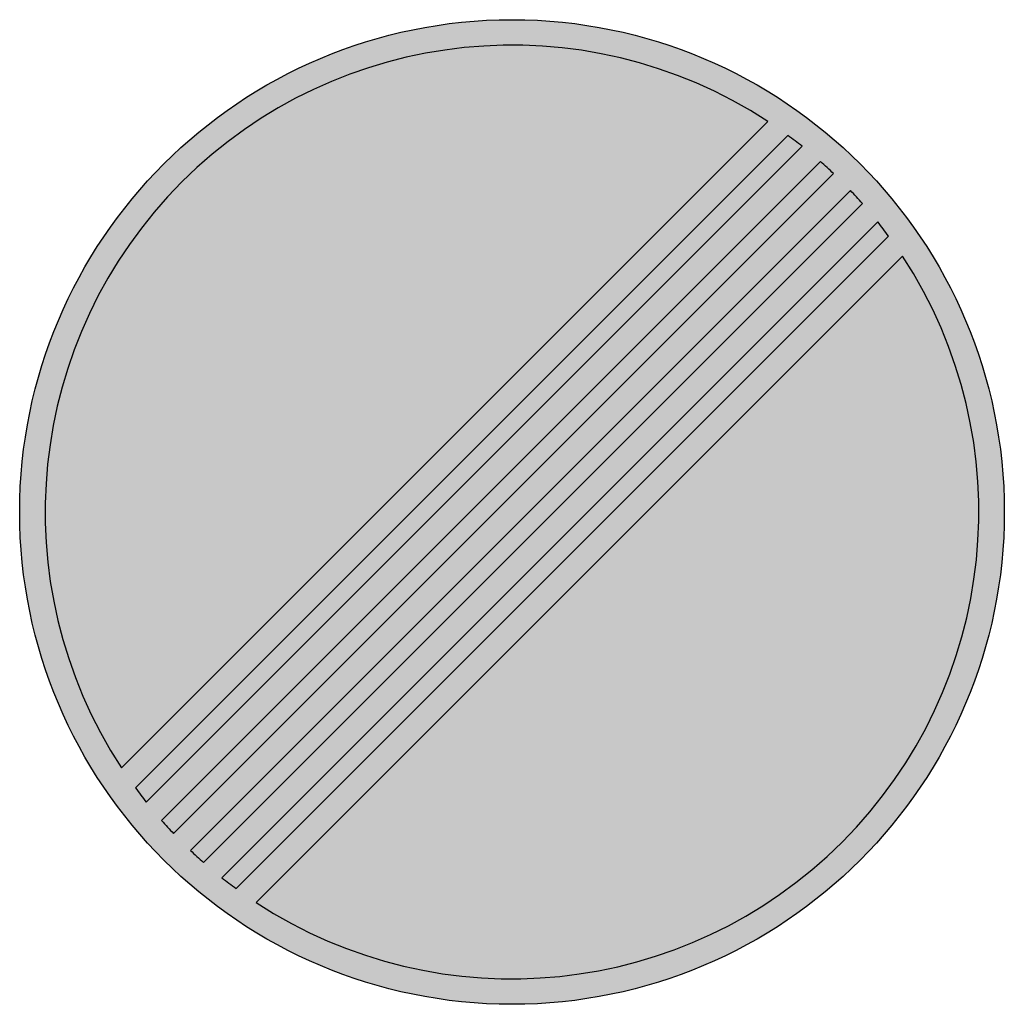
# Model space of a CAD drawing. Header units: metres. Extents: x -0.002 to 0.002, y -0.002 to 0.002.
import ezdxf

# ---------------------------------------------------------------- set-up
doc = ezdxf.new("R2010")
doc.units = ezdxf.units.M
doc.layers.add('VKZ_282-00_flf', color=7, linetype='Continuous', true_color=0xffffff)
doc.layers.add('VKZ_282-00_sym', color=7, linetype='Continuous')

msp = doc.modelspace()

# ---------------------------------------------------------------- hatches: boundary and pattern name
at = {"layer": 'VKZ_282-00_flf'}
h = msp.add_hatch(color=256, dxfattribs=at)
h.dxf.hatch_style = 1
h.paths.add_polyline_path([(0.001039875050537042, 0.001586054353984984, 0.8134072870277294), (-0.001586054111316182, -0.001039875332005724)])
h.paths.add_polyline_path([(0.001586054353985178, 0.001039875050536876), (-0.00103987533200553, -0.001586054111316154, 0.8134072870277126)])
h = msp.add_hatch(color=256, dxfattribs=at)
h.dxf.hatch_style = 1
h.paths.add_polyline_path([(0.001530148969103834, 0.001120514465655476, 0.009632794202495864), (0.001485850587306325, 0.001178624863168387), (-0.001178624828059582, -0.001485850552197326, 0.009632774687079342), (-0.001120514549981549, -0.001530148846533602)])
h.paths.add_polyline_path([(0.00142368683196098, 0.001253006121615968, 0.009555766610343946), (0.001374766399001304, 0.001306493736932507), (-0.001306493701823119, -0.001374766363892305, 0.009555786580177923), (-0.001253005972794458, -0.001423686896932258)])
h.paths.add_polyline_path([(0.001306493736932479, 0.001374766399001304, 0.009555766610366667), (0.001253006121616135, 0.00142368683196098), (-0.001423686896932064, -0.001253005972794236, 0.009555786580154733), (-0.001374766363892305, -0.001306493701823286)])
h.paths.add_polyline_path([(0.001178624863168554, 0.001485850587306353, 0.009632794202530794), (0.001120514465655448, 0.001530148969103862), (-0.001530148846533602, -0.001120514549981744, 0.009632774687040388), (-0.001485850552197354, -0.001178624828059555)])
at = {"layer": 'VKZ_282-00_sym'}
h = msp.add_hatch(color=256, dxfattribs=at)
h.dxf.hatch_style = 1
h.paths.add_polyline_path([(-0.001999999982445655, 1.755451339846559e-11, 1), (0.002000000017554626, 1.755451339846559e-11, 1)])
h.paths.add_polyline_path([(-0.00103987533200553, -0.001586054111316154), (0.001586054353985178, 0.001039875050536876, -0.8134072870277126)], flags=16)
h.paths.add_polyline_path([(0.001530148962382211, 0.001120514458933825), (-0.001120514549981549, -0.001530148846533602, -0.00963277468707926), (-0.001178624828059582, -0.001485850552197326), (0.001485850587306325, 0.001178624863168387, -0.00963279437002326)], flags=16)
h.paths.add_polyline_path([(0.001423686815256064, 0.001253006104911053), (-0.001253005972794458, -0.001423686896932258, -0.00955578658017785), (-0.001306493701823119, -0.001374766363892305), (0.001374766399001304, 0.001306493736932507, -0.009555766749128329)], flags=16)
h.paths.add_polyline_path([(0.001306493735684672, 0.001374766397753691), (-0.001374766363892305, -0.001306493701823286, -0.009555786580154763), (-0.001423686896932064, -0.001253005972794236), (0.001253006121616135, 0.00142368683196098, -0.009555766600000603)], flags=16)
h.paths.add_polyline_path([(0.001178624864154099, 0.001485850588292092), (-0.001485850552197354, -0.001178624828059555, -0.00963277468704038), (-0.001530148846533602, -0.001120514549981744), (0.001120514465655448, 0.001530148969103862, -0.00963279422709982)], flags=16)
h.paths.add_polyline_path([(-0.001586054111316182, -0.001039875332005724), (0.001039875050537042, 0.001586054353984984, 0.8134072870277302)], flags=16)

# ---------------------------------------------------------------- linework, layer by layer
for p, q in [((-0.001586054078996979, -0.001039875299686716), (0.001039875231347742, 0.001586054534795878)), ((-0.001530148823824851, -0.001120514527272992), (0.001120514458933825, 0.001530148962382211)), ((0.00117862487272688, 0.001485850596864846), (-0.001485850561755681, -0.001178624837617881)), ((-0.001423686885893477, -0.001253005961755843), (0.00125300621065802, 0.001423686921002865)), ((0.001306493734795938, 0.001374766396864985), (-0.001374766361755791, -0.001306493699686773)), ((0.001374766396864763, 0.001306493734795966), (-0.001306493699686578, -0.001374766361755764)), ((-0.001253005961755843, -0.001423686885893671), (0.001423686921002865, 0.001253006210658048)), ((0.00148585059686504, 0.001178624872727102), (-0.001178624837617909, -0.001485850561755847)), ((-0.001120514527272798, -0.001530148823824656), (0.001530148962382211, 0.001120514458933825)), ((-0.001039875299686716, -0.001586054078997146), (0.00158605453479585, 0.001039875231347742))]:
    msp.add_line(p, q, dxfattribs=at)
msp.add_circle((1.755448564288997e-11, 1.755451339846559e-11), 0.002, dxfattribs=at)
for start, end in [(56.74967999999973, 213.250320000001), (51.57740800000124, 53.78501100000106), (46.45859900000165, 48.64856000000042), (41.35144000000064, 43.54140099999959), (36.21499299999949, 38.42259199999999), (236.7496799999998, 33.25031700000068), (216.2149959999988, 218.422592), (221.3514400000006, 223.5413969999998), (226.4586030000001, 228.6485600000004), (231.5774080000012, 233.7850189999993)]:
    msp.add_arc((1.755448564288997e-11, 1.755451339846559e-11), 0.001896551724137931, start, end, dxfattribs=at)

doc.saveas('drawing.dxf')
